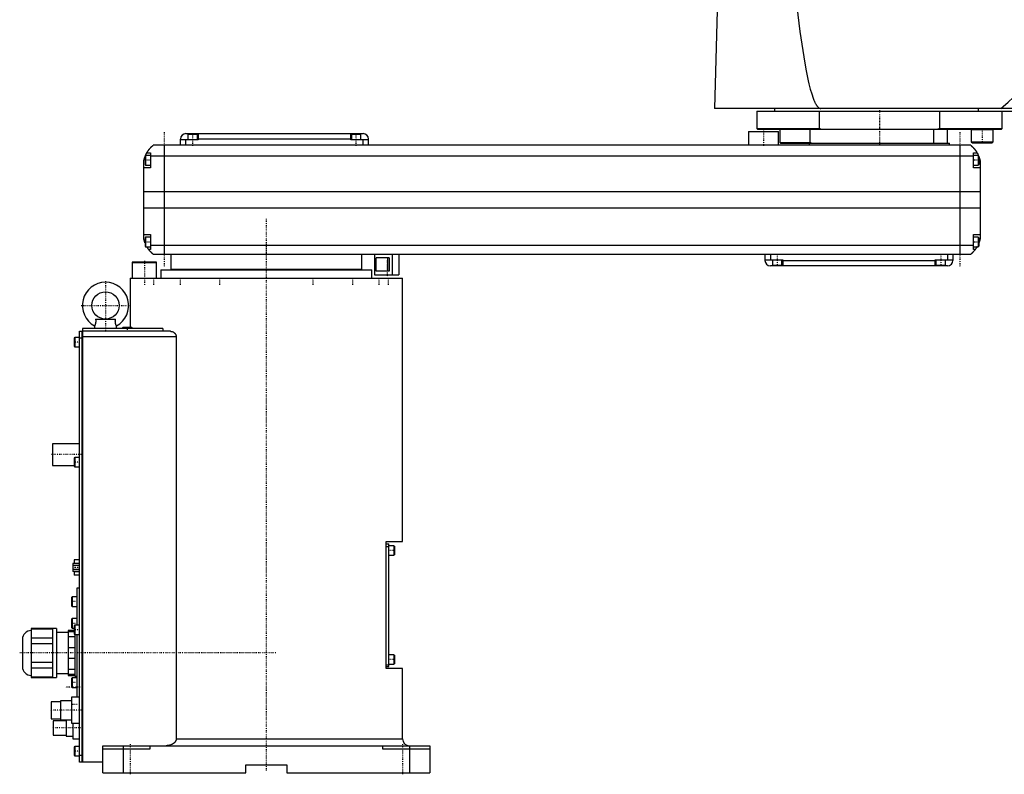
# Model space of a CAD drawing. Extents: x -181 to 906, y -1 to 1168.
# Tile 1 of 3: x -181 to 542, y -1 to 553. Entities that reach past the tile are written whole.
import ezdxf

# ---------------------------------------------------------------- set-up
doc = ezdxf.new("R2010")
doc.units = 0
doc.linetypes.add('CENTER', pattern=[1.5, 0.45, -0.5, 0.05, -0.5])
doc.layers.add('AM_0', color=7, linetype='CONTINUOUS')
doc.layers.add('AM_7', color=7, linetype='CENTER')

msp = doc.modelspace()

# ---------------------------------------------------------------- linework, layer by layer
at = {"layer": 'AM_0', "color": 7, "linetype": 'CONTINUOUS'}
for p, q in [((331.05, 568.63), (328.96, 487.5)), ((905.5, 487.5), (328.96, 487.5)), ((360, 485.5), (360, 472.7)), ((360, 485.5), (900, 485.5)), ((373, 487.5), (373, 485.5)), ((405.98, 472.7), (405.98, 485.5)), ((494.02, 485.5), (494.02, 472.7)), ((522.83, 485.5), (522.83, 487.5)), ((540, 472.7), (540, 485.5)), ((354, 470.5), (354, 460.5)), ((354, 470.5), (376, 470.5)), ((360, 472.7), (360.5, 472.2)), ((360, 472.7), (405.98, 472.7)), ((360.5, 472.2), (539.5, 472.2)), ((376, 460.5), (376, 470.5)), ((377, 472.2), (377, 462.5)), ((399.28, 462.5), (399.28, 472.2)), ((407.01, 472.2), (405.98, 472.7)), ((490, 462), (490, 472.2)), ((494.02, 472.7), (492.99, 472.2)), ((494.02, 472.7), (540, 472.7)), ((500, 462), (500, 472.2)), ((517.55, 472.2), (517.45, 472.1)), ((517.45, 472.1), (517.45, 463)), ((517.45, 472.1), (533.45, 472.1)), ((533.45, 472.1), (533.35, 472.2)), ((533.45, 463), (533.45, 472.1)), ((539.5, 472.2), (540, 472.7)), ((-63, 460.5), (-63, 465)), ((-50, 464.5), (-63, 464.5)), ((-59, 469), (71, 469)), ((-59, 460.5), (-59, 464.5)), ((-57.5, 468.5), (-57.5, 464.5)), ((-50.5, 468.5), (-57.5, 468.5)), ((-54, 469), (-54, 468.5)), ((-50.5, 464.5), (-50.5, 468.5)), ((-50, 469), (-50, 464.5)), ((62, 465), (-50, 465)), ((62, 464.5), (62, 469)), ((75, 464.5), (62, 464.5)), ((62.5, 468.5), (62.5, 464.5)), ((69.5, 468.5), (62.5, 468.5)), ((66, 469), (66, 468.5)), ((69.5, 464.5), (69.5, 468.5)), ((71, 460.5), (71, 464.5)), ((75, 460.5), (75, 465)), ((517.45, 463), (518.25, 462.2)), ((517.45, 463), (533.45, 463)), ((532.65, 462.2), (533.45, 463)), ((517, 460.5), (-83, 460.5)), ((-75, 460.5), (-75, 380.5)), ((377, 462.5), (377.5, 462)), ((377, 462.5), (399.28, 462.5)), ((377.5, 462), (501.5, 462)), ((398.5, 462), (398.5, 460.5)), ((400, 462), (399.28, 462.5)), ((501.5, 460.5), (501.5, 462)), ((509, 460.5), (509, 380.5)), ((518.25, 462.2), (532.65, 462.2)), ((-90, 392.5), (-90, 448.5)), ((-88.6, 453), (-89, 452.6)), ((-89, 452.6), (-89, 446.4)), ((-85, 453), (-88.6, 453)), ((-88.6, 453), (-88.6, 446)), ((-87.65, 455), (-85, 455)), ((-85, 455), (-85, 444)), ((-85, 452.8), (519, 452.8)), ((519, 444), (519, 455)), ((519, 455), (521.65, 455)), ((522.6, 453), (519, 453)), ((523, 452.6), (522.6, 453)), ((522.6, 453), (522.6, 446)), ((523, 452.6), (523, 446.4)), ((524, 448.5), (524, 392.5)), ((-85, 444), (-90, 444)), ((-89, 446.4), (-88.6, 446)), ((-88.6, 446), (-85, 446)), ((519, 446), (522.6, 446)), ((524, 444), (519, 444)), ((522.6, 446), (523, 446.4)), ((-90, 426.46), (524, 426.46)), ((-90, 414.6), (524, 414.6)), ((-90, 395), (-85, 395)), ((-88.6, 393), (-89, 392.6)), ((-89, 392.6), (-89, 386.4)), ((-85, 393), (-88.6, 393)), ((-88.6, 393), (-88.6, 386)), ((-85, 395), (-85, 384)), ((519, 395), (524, 395)), ((519, 384), (519, 395)), ((522.6, 393), (519, 393)), ((523, 392.6), (522.6, 393)), ((522.6, 393), (522.6, 386)), ((523, 392.6), (523, 386.4)), ((-89, 386.4), (-88.6, 386)), ((-88.6, 386), (-85, 386)), ((-85, 384), (-86.34, 384)), ((-85, 387.22), (519, 387.22)), ((519, 386), (522.6, 386)), ((520.34, 384), (519, 384)), ((522.6, 386), (523, 386.4)), ((-83, 380.5), (517, 380.5)), ((-70, 380.5), (-70, 369.5)), ((70, 369.5), (70, 380.5)), ((79.35, 380.5), (79.35, 365.5)), ((90.17, 378), (80.74, 378)), ((80.74, 368), (80.74, 378)), ((89.06, 378), (89.06, 368)), ((90.17, 378), (90.17, 368)), ((92.35, 380.5), (92.35, 365.5)), ((97.35, 380.5), (97.35, 365.5)), ((366, 380.5), (366, 376)), ((366, 376.5), (379, 376.5)), ((370, 380.5), (370, 376.5)), ((371.5, 376.5), (371.5, 372.5)), ((378.5, 372.5), (378.5, 376.5)), ((379, 376.5), (379, 372)), ((379, 376), (491, 376)), ((491, 376.5), (504, 376.5)), ((491, 372), (491, 376.5)), ((491.5, 376.5), (491.5, 372.5)), ((498.5, 372.5), (498.5, 376.5)), ((500, 380.5), (500, 376.5)), ((504, 380.5), (504, 376)), ((-98.1, 375), (-98.5, 374.6)), ((-98.5, 374.6), (-98.5, 363)), ((-98.5, 374.6), (-80.5, 374.6)), ((-98.1, 375), (-80.9, 375)), ((-80.5, 374.6), (-80.9, 375)), ((-80.5, 363), (-80.5, 374.6)), ((-77.5, 369), (-77.5, 363)), ((-77.5, 369), (77.5, 369)), ((-70, 369.5), (70, 369.5)), ((-55, 369.5), (-55, 369)), ((55, 369), (55, 369.5)), ((77.5, 363), (77.5, 369)), ((500, 372), (370, 372)), ((371.5, 372.5), (378.5, 372.5)), ((375, 372), (375, 372.5)), ((491.5, 372.5), (498.5, 372.5)), ((495, 372), (495, 372.5)), ((-100, 363), (-100, 327)), ((-100, 363), (100, 363)), ((79.35, 365.5), (97.35, 365.5)), ((90.17, 368), (80.74, 368)), ((100, 169.7), (100, 363)), ((-125.28, 333), (-110.72, 333)), ((-75.99, 326), (-135, 326)), ((-135, 326), (-135, 8)), ((-126, 328), (-126, 326)), ((-110, 326), (-110, 328)), ((-105.1, 327), (-105.5, 326.6)), ((-105.5, 326.6), (-105.5, 326)), ((-105.5, 326.6), (-98.5, 326.6)), ((-105.1, 327), (-98.9, 327)), ((-98.5, 326.6), (-98.9, 327)), ((-98.5, 326), (-98.5, 326.6)), ((-75.99, 326), (-75.99, 324)), ((-140.6, 319.5), (-141, 319.1)), ((-141, 319.1), (-141, 312.9)), ((-137, 319.5), (-140.6, 319.5)), ((-140.6, 319.5), (-140.6, 312.5)), ((-137, 8), (-137, 324)), ((-137, 324), (-135.05, 324)), ((-135.05, 319), (-137, 319)), ((-135.05, 8), (-135.05, 324)), ((-135, 323.95), (-135.05, 323.95)), ((-135, 318.95), (-135.05, 318.95)), ((-70.42, 324), (-135, 324)), ((-66.14, 320), (-135, 320)), ((-66.14, 320), (-66.14, 25)), ((-141, 312.9), (-140.6, 312.5)), ((-140.6, 312.5), (-137, 312.5)), ((-137, 241.5), (-157, 241.5)), ((-157, 241.5), (-157, 225.5)), ((-140.6, 231.5), (-141, 231.1)), ((-137, 231.5), (-140.6, 231.5)), ((-140.6, 231.5), (-140.6, 224.5)), ((-157, 225.5), (-141, 225.5)), ((-141, 231.1), (-141, 224.9)), ((-141, 224.9), (-140.6, 224.5)), ((-140.6, 224.5), (-137, 224.5)), ((88, 169.7), (100, 169.7)), ((88, 76.7), (88, 169.7)), ((88, 168.2), (90, 168.2)), ((90, 78.2), (90, 168.2)), ((93.6, 166.7), (90, 166.7)), ((94, 166.3), (93.6, 166.7)), ((93.6, 166.7), (93.6, 159.7)), ((94, 166.3), (94, 160.1)), ((88, 166.2), (90, 166.2)), ((90, 159.7), (93.6, 159.7)), ((93.6, 159.7), (94, 160.1)), ((-137, 153.59), (-142, 153.59)), ((-142, 153.59), (-142, 147.81)), ((-137, 152.14), (-142, 152.14)), ((-137, 156.4), (-141.1, 156.4)), ((-141.1, 156.4), (-141.1, 153.59)), ((-137, 149.26), (-142, 149.26)), ((-137, 147.81), (-142, 147.81)), ((-141.1, 147.81), (-141.1, 145)), ((-137, 147.53), (-141.1, 147.53)), ((-137, 145), (-141.1, 145)), ((-137, 135.5), (-139, 135.5)), ((-139, 135.5), (-139, 108.5)), ((-142.6, 129.17), (-143, 128.77)), ((-143, 128.77), (-143, 122.57)), ((-139, 129.17), (-142.6, 129.17)), ((-142.6, 129.17), (-142.6, 122.17)), ((-143, 122.57), (-142.6, 122.17)), ((-142.6, 122.17), (-139, 122.17)), ((-142.6, 113.25), (-143, 112.85)), ((-143, 112.85), (-143, 106.65)), ((-139, 113.25), (-142.6, 113.25)), ((-142.6, 113.25), (-142.6, 106.25)), ((-140.6, 108.5), (-141, 108.1)), ((-137, 108.5), (-140.6, 108.5)), ((-140.6, 108.5), (-140.6, 101.5)), ((-157, 105.88), (-172.5, 105.88)), ((-172.5, 105.88), (-172.5, 70.12)), ((-172.5, 105.73), (-157, 105.73)), ((-154, 106), (-157, 106)), ((-157, 106), (-157, 70)), ((-154, 106), (-154, 70)), ((-145.5, 103), (-154, 103)), ((-141, 104.5), (-145.5, 104.5)), ((-145.5, 104.5), (-145.5, 71.5)), ((-145.5, 103.87), (-141, 103.87)), ((-143, 106.65), (-142.6, 106.25)), ((-142.6, 106.25), (-141, 106.25)), ((-141, 108.1), (-141, 101.9)), ((-141, 101.9), (-140.6, 101.5)), ((-140.6, 101.5), (-137, 101.5)), ((-140.5, 101.51), (-140.5, 71)), ((-139, 101.5), (-139, 55.5)), ((-179, 98), (-179, 78)), ((-157, 98.85), (-172.5, 98.85)), ((-172.5, 94.88), (-157, 94.88)), ((-140.5, 99.84), (-145.5, 99.84)), ((-145.5, 92.03), (-140.5, 92.03)), ((-157, 81.12), (-172.5, 81.12)), ((-140.5, 83.97), (-145.5, 83.97)), ((93.6, 86.7), (90, 86.7)), ((90, 79.7), (93.6, 79.7)), ((94, 86.3), (93.6, 86.7)), ((93.6, 86.7), (93.6, 79.7)), ((93.6, 79.7), (94, 80.1)), ((94, 86.3), (94, 80.1)), ((-172.5, 77.15), (-157, 77.15)), ((-154, 73), (-145.5, 73)), ((-145.5, 76.16), (-140.5, 76.16)), ((88, 79.2), (90, 79.2)), ((88, 78.2), (90, 78.2)), ((100, 76.7), (88, 76.7)), ((100, 25), (100, 76.7)), ((-157, 70.27), (-172.5, 70.27)), ((-172.5, 70.12), (-157, 70.12)), ((-157, 70), (-154, 70)), ((-140.5, 72.13), (-145.5, 72.13)), ((-145.5, 71.5), (-140.5, 71.5)), ((-142.6, 69.75), (-143, 69.35)), ((-143, 69.35), (-143, 63.15)), ((-139, 69.75), (-142.6, 69.75)), ((-142.6, 69.75), (-142.6, 62.75)), ((-140.5, 71), (-139, 71)), ((-143, 63.15), (-142.6, 62.75)), ((-142.6, 62.75), (-139, 62.75)), ((-151, 52.25), (-158, 52.25)), ((-158, 52.25), (-158, 39.75)), ((-143, 53), (-151, 53)), ((-151, 53), (-151, 39)), ((-137, 55.5), (-143, 55.5)), ((-143, 55.5), (-143, 36.5)), ((-158, 39.75), (-151, 39.75)), ((-147, 38.25), (-156.5, 38.25)), ((-156.5, 38.25), (-156.5, 27.75)), ((-151, 39), (-143, 39)), ((-147, 39), (-147, 27)), ((-143, 36.5), (-137, 36.5)), ((-142, 36.5), (-142, 25)), ((-156.5, 27.75), (-147, 27.75)), ((-147, 27), (-142, 27)), ((-142, 25), (-137, 25)), ((-66.14, 25), (100, 25)), ((-140.6, 19.5), (-141, 19.1)), ((-141, 19.1), (-141, 12.9)), ((-137, 19.5), (-140.6, 19.5)), ((-140.6, 19.5), (-140.6, 12.5)), ((-120, 20), (120, 20)), ((-120, 0), (-120, 20)), ((-85.5, 17.5), (-120, 17.5)), ((-105, 20), (-105, 0)), ((-85.5, 20), (-85.5, 17.5)), ((85.5, 17.5), (85.5, 20)), ((120, 17.5), (85.5, 17.5)), ((105, 20), (105, 0)), ((120, 20), (120, 0)), ((-141, 12.9), (-140.6, 12.5)), ((-140.6, 12.5), (-137, 12.5)), ((-137, 13), (-135.05, 13)), ((-135.05, 8), (-137, 8)), ((-135, 13.05), (-135.05, 13.05)), ((-135, 8.05), (-135.05, 8.05)), ((-120, 8), (-135, 8)), ((-120, 0), (-15, 0)), ((-15, 6), (15, 6)), ((-15, 0), (-15, 6)), ((15, 6), (15, 0)), ((15, 0), (120, 0))]:
    msp.add_line(p, q, dxfattribs=at)
for points in [[(388.61, 568.63, 0), (391.63, 543.92, 0), (395.19, 520.7, 0), (396.21, 515.19, 0), (397.23, 510.17, 0), (397.74, 507.85, 0), (398.25, 505.66, 0), (399.28, 501.64, 0), (400.31, 498.12, 0), (401.33, 495.11, 0), (401.93, 493.58, 0), (402.11, 493.17, 0), (402.28, 492.78, 0), (402.36, 492.59, 0), (402.45, 492.41, 0), (402.62, 492.04, 0), (402.79, 491.69, 0), (402.96, 491.36, 0), (403.13, 491.04, 0), (403.31, 490.73, 0), (403.39, 490.58, 0), (403.48, 490.44, 0), (403.65, 490.16, 0), (403.82, 489.89, 0), (403.91, 489.76, 0), (403.99, 489.64, 0), (404.16, 489.4, 0), (404.34, 489.18, 0), (404.42, 489.07, 0), (404.51, 488.97, 0), (404.68, 488.77, 0), (404.85, 488.59, 0), (405.02, 488.42, 0), (405.2, 488.27, 0), (405.37, 488.13, 0), (405.45, 488.07, 0), (405.54, 488, 0), (405.71, 487.89, 0), (405.88, 487.8, 0), (406.05, 487.71, 0), (406.16, 487.67, 0), (406.18, 487.66, 0), (406.21, 487.65, 0), (406.23, 487.64, 0), (406.24, 487.64, 0), (406.27, 487.63, 0), (406.3, 487.62, 0), (406.33, 487.61, 0), (406.36, 487.6, 0), (406.38, 487.59, 0), (406.4, 487.59, 0), (406.41, 487.58, 0), (406.44, 487.57, 0), (406.47, 487.57, 0), (406.48, 487.56, 0), (406.5, 487.56, 0), (406.53, 487.55, 0), (406.56, 487.55, 0), (406.57, 487.54, 0), (406.58, 487.54, 0), (406.61, 487.54, 0), (406.64, 487.53, 0), (406.67, 487.53, 0), (406.7, 487.52, 0), (406.73, 487.52, 0), (406.74, 487.52, 0), (406.76, 487.51, 0), (406.79, 487.51, 0), (406.81, 487.51, 0), (406.84, 487.51, 0), (406.87, 487.5, 0), (406.9, 487.5, 0), (406.91, 487.5, 0), (406.93, 487.5, 0), (406.96, 487.5, 0), (406.99, 487.5, 0), (407, 487.5, 0)], [(539.11, 487.5, 0), (540.94, 489.03, 0), (544.59, 492.2, 0), (548.25, 495.54, 0), (550.07, 497.28, 0), (551.9, 499.05, 0), (555.56, 502.73, 0), (559.21, 506.57, 0), (562.86, 510.57, 0), (566.52, 514.75, 0), (570.17, 519.09, 0), (572, 521.32, 0), (573.83, 523.6, 0), (577.48, 528.27, 0), (581.13, 533.11, 0), (584.79, 538.12, 0), (588.44, 543.29, 0), (592.09, 548.63, 0), (593.92, 551.36, 0), (595.75, 554.13, 0), (599.4, 559.81, 0), (603.05, 565.65, 0), (604.88, 568.63, 0)], [(-87.65, 455, 0), (-87.62, 455.05, 0), (-87.57, 455.14, 0), (-87.52, 455.23, 0), (-87.49, 455.27, 0), (-87.46, 455.32, 0), (-87.41, 455.41, 0), (-87.35, 455.5, 0), (-87.3, 455.59, 0), (-87.24, 455.68, 0), (-87.19, 455.76, 0), (-87.16, 455.81, 0), (-87.13, 455.85, 0), (-87.07, 455.94, 0), (-87.02, 456.03, 0), (-86.96, 456.11, 0), (-86.9, 456.2, 0), (-86.85, 456.28, 0), (-86.82, 456.33, 0), (-86.79, 456.37, 0), (-86.73, 456.45, 0), (-86.67, 456.53, 0), (-86.64, 456.58, 0), (-86.62, 456.62, 0), (-86.56, 456.7, 0), (-86.5, 456.78, 0), (-86.47, 456.82, 0), (-86.44, 456.86, 0), (-86.38, 456.94, 0), (-86.33, 457.01, 0), (-86.27, 457.09, 0), (-86.21, 457.17, 0), (-86.15, 457.24, 0), (-86.12, 457.28, 0), (-86.1, 457.32, 0), (-86.04, 457.39, 0), (-85.98, 457.46, 0), (-85.92, 457.54, 0), (-85.87, 457.61, 0), (-85.81, 457.68, 0), (-85.78, 457.71, 0), (-85.75, 457.75, 0), (-85.69, 457.82, 0), (-85.64, 457.89, 0), (-85.58, 457.95, 0), (-85.52, 458.02, 0), (-85.47, 458.08, 0), (-85.44, 458.12, 0), (-85.41, 458.15, 0), (-85.36, 458.21, 0), (-85.3, 458.28, 0), (-85.25, 458.34, 0), (-85.19, 458.4, 0), (-85.14, 458.46, 0), (-85.11, 458.49, 0), (-85.08, 458.52, 0), (-85.03, 458.58, 0), (-84.97, 458.64, 0), (-84.92, 458.7, 0), (-84.87, 458.75, 0), (-84.81, 458.81, 0), (-84.79, 458.84, 0), (-84.76, 458.87, 0), (-84.71, 458.92, 0), (-84.66, 458.98, 0), (-84.63, 459, 0), (-84.6, 459.03, 0), (-84.55, 459.08, 0), (-84.5, 459.13, 0), (-84.48, 459.16, 0), (-84.45, 459.18, 0), (-84.4, 459.23, 0), (-84.35, 459.28, 0), (-84.3, 459.33, 0), (-84.25, 459.38, 0), (-84.2, 459.43, 0), (-84.18, 459.45, 0), (-84.16, 459.47, 0), (-84.11, 459.52, 0), (-84.06, 459.56, 0), (-84.02, 459.61, 0), (-83.97, 459.65, 0), (-83.93, 459.69, 0), (-83.9, 459.71, 0), (-83.88, 459.73, 0), (-83.84, 459.77, 0), (-83.8, 459.81, 0), (-83.75, 459.85, 0), (-83.71, 459.88, 0), (-83.67, 459.92, 0), (-83.66, 459.94, 0), (-83.64, 459.95, 0), (-83.6, 459.99, 0), (-83.56, 460.02, 0), (-83.53, 460.05, 0), (-83.49, 460.08, 0), (-83.46, 460.11, 0), (-83.44, 460.13, 0), (-83.43, 460.14, 0), (-83.39, 460.17, 0), (-83.36, 460.19, 0), (-83.34, 460.22, 0), (-83.31, 460.24, 0), (-83.28, 460.27, 0), (-83.27, 460.28, 0), (-83.25, 460.29, 0), (-83.23, 460.31, 0), (-83.21, 460.33, 0), (-83.2, 460.34, 0), (-83.18, 460.35, 0), (-83.16, 460.36, 0), (-83.14, 460.38, 0), (-83.13, 460.39, 0), (-83.13, 460.4, 0), (-83.11, 460.41, 0), (-83.09, 460.42, 0), (-83.08, 460.44, 0), (-83.06, 460.45, 0), (-83.05, 460.46, 0), (-83.05, 460.46, 0), (-83.04, 460.47, 0), (-83.03, 460.47, 0), (-83.02, 460.48, 0), (-83.02, 460.49, 0), (-83.01, 460.49, 0), (-83.01, 460.49, 0), (-83.01, 460.5, 0), (-83, 460.5, 0), (-83, 460.5, 0), (-83, 460.5, 0), (-83, 460.5, 0)], [(517, 460.5, 0), (517, 460.5, 0), (517, 460.5, 0), (517, 460.5, 0), (517.01, 460.5, 0), (517.01, 460.49, 0), (517.01, 460.49, 0), (517.02, 460.49, 0), (517.02, 460.48, 0), (517.03, 460.47, 0), (517.04, 460.47, 0), (517.05, 460.46, 0), (517.05, 460.46, 0), (517.06, 460.45, 0), (517.08, 460.44, 0), (517.09, 460.42, 0), (517.11, 460.41, 0), (517.12, 460.4, 0), (517.13, 460.39, 0), (517.14, 460.38, 0), (517.16, 460.37, 0), (517.18, 460.35, 0), (517.19, 460.34, 0), (517.2, 460.33, 0), (517.23, 460.31, 0), (517.25, 460.29, 0), (517.27, 460.28, 0), (517.28, 460.27, 0), (517.3, 460.24, 0), (517.33, 460.22, 0), (517.36, 460.2, 0), (517.39, 460.17, 0), (517.42, 460.14, 0), (517.44, 460.13, 0), (517.46, 460.11, 0), (517.49, 460.08, 0), (517.52, 460.05, 0), (517.56, 460.02, 0), (517.6, 459.99, 0), (517.63, 459.96, 0), (517.65, 459.94, 0), (517.67, 459.92, 0), (517.71, 459.89, 0), (517.75, 459.85, 0), (517.79, 459.81, 0), (517.83, 459.77, 0), (517.88, 459.74, 0), (517.9, 459.72, 0), (517.92, 459.69, 0), (517.96, 459.65, 0), (518.01, 459.61, 0), (518.06, 459.57, 0), (518.1, 459.52, 0), (518.15, 459.48, 0), (518.17, 459.46, 0), (518.2, 459.43, 0), (518.25, 459.39, 0), (518.29, 459.34, 0), (518.34, 459.29, 0), (518.39, 459.24, 0), (518.44, 459.19, 0), (518.47, 459.17, 0), (518.49, 459.14, 0), (518.54, 459.09, 0), (518.6, 459.04, 0), (518.62, 459.01, 0), (518.65, 458.98, 0), (518.7, 458.93, 0), (518.75, 458.87, 0), (518.78, 458.85, 0), (518.81, 458.82, 0), (518.86, 458.76, 0), (518.91, 458.71, 0), (518.97, 458.65, 0), (519.02, 458.59, 0), (519.07, 458.53, 0), (519.1, 458.5, 0), (519.13, 458.47, 0), (519.18, 458.41, 0), (519.24, 458.35, 0), (519.29, 458.28, 0), (519.35, 458.22, 0), (519.41, 458.16, 0), (519.43, 458.12, 0), (519.46, 458.09, 0), (519.52, 458.02, 0), (519.58, 457.96, 0), (519.63, 457.89, 0), (519.69, 457.82, 0), (519.75, 457.75, 0), (519.78, 457.72, 0), (519.81, 457.68, 0), (519.86, 457.61, 0), (519.92, 457.54, 0), (519.98, 457.46, 0), (520.04, 457.39, 0), (520.1, 457.32, 0), (520.13, 457.28, 0), (520.15, 457.24, 0), (520.21, 457.16, 0), (520.27, 457.09, 0), (520.33, 457.01, 0), (520.39, 456.93, 0), (520.45, 456.85, 0), (520.48, 456.81, 0), (520.51, 456.77, 0), (520.56, 456.69, 0), (520.62, 456.61, 0), (520.65, 456.57, 0), (520.68, 456.52, 0), (520.74, 456.44, 0), (520.8, 456.36, 0), (520.83, 456.32, 0), (520.85, 456.27, 0), (520.91, 456.19, 0), (520.97, 456.1, 0), (521.02, 456.02, 0), (521.08, 455.93, 0), (521.14, 455.84, 0), (521.16, 455.8, 0), (521.19, 455.76, 0), (521.25, 455.67, 0), (521.3, 455.58, 0), (521.49, 455.27, 0), (521.65, 455, 0)], [(-90, 448.5, 0), (-89.98, 448.61, 0), (-89.94, 448.82, 0), (-89.9, 449.03, 0), (-89.88, 449.13, 0), (-89.86, 449.23, 0), (-89.81, 449.44, 0), (-89.77, 449.64, 0), (-89.72, 449.85, 0), (-89.66, 450.05, 0), (-89.61, 450.26, 0), (-89.58, 450.36, 0), (-89.55, 450.46, 0), (-89.49, 450.67, 0), (-89.43, 450.87, 0), (-89.37, 451.08, 0), (-89.31, 451.28, 0), (-89.24, 451.48, 0), (-89.21, 451.57, 0), (-89.17, 451.67, 0), (-89.1, 451.86, 0), (-89.03, 452.05, 0), (-89, 452.14, 0)], [(-88.69, 452.91, 0), (-88.65, 453.01, 0), (-88.56, 453.21, 0), (-88.47, 453.4, 0), (-88.43, 453.49, 0), (-88.39, 453.58, 0), (-88.31, 453.76, 0), (-88.22, 453.92, 0), (-88.14, 454.08, 0), (-88.07, 454.23, 0), (-88, 454.36, 0), (-87.96, 454.43, 0), (-87.93, 454.49, 0), (-87.87, 454.6, 0), (-87.82, 454.7, 0), (-87.77, 454.79, 0), (-87.73, 454.86, 0), (-87.7, 454.91, 0), (-87.68, 454.94, 0), (-87.67, 454.96, 0), (-87.66, 454.98, 0), (-87.65, 455, 0), (-87.65, 455, 0)], [(521.65, 455, 0), (521.65, 455, 0), (521.66, 454.98, 0), (521.67, 454.96, 0), (521.68, 454.94, 0), (521.7, 454.91, 0), (521.73, 454.86, 0), (521.77, 454.79, 0), (521.82, 454.7, 0), (521.87, 454.6, 0), (521.93, 454.49, 0), (521.96, 454.43, 0), (522, 454.36, 0), (522.07, 454.23, 0), (522.14, 454.08, 0), (522.22, 453.92, 0), (522.31, 453.76, 0), (522.39, 453.58, 0), (522.43, 453.49, 0), (522.47, 453.4, 0), (522.56, 453.21, 0), (522.65, 453.01, 0), (522.69, 452.91, 0)], [(523, 452.14, 0), (523.03, 452.05, 0), (523.1, 451.86, 0), (523.17, 451.67, 0), (523.21, 451.57, 0), (523.24, 451.48, 0), (523.31, 451.28, 0), (523.37, 451.08, 0), (523.43, 450.87, 0), (523.49, 450.67, 0), (523.55, 450.46, 0), (523.58, 450.36, 0), (523.61, 450.26, 0), (523.66, 450.05, 0), (523.72, 449.85, 0), (523.77, 449.64, 0), (523.81, 449.44, 0), (523.86, 449.23, 0), (523.88, 449.13, 0), (523.9, 449.03, 0), (523.94, 448.82, 0), (523.98, 448.61, 0), (524, 448.5, 0)], [(-89, 388.86, 0), (-89.04, 388.96, 0), (-89.11, 389.16, 0), (-89.18, 389.36, 0), (-89.22, 389.46, 0), (-89.25, 389.56, 0), (-89.32, 389.76, 0), (-89.38, 389.97, 0), (-89.45, 390.18, 0), (-89.51, 390.39, 0), (-89.57, 390.59, 0), (-89.6, 390.7, 0), (-89.63, 390.8, 0), (-89.68, 391.01, 0), (-89.73, 391.22, 0), (-89.78, 391.43, 0), (-89.83, 391.63, 0), (-89.87, 391.83, 0), (-89.89, 391.93, 0), (-89.91, 392.03, 0), (-89.95, 392.22, 0), (-89.98, 392.41, 0), (-90, 392.5, 0)], [(524, 392.5, 0), (523.98, 392.41, 0), (523.95, 392.22, 0), (523.91, 392.03, 0), (523.89, 391.93, 0), (523.87, 391.83, 0), (523.83, 391.63, 0), (523.78, 391.43, 0), (523.73, 391.22, 0), (523.68, 391.01, 0), (523.63, 390.8, 0), (523.6, 390.7, 0), (523.57, 390.59, 0), (523.51, 390.39, 0), (523.45, 390.18, 0), (523.38, 389.97, 0), (523.32, 389.76, 0), (523.25, 389.56, 0), (523.22, 389.46, 0), (523.18, 389.36, 0), (523.11, 389.16, 0), (523.04, 388.96, 0), (523, 388.86, 0)], [(-86.34, 384, 0), (-86.34, 384, 0), (-86.35, 384.02, 0), (-86.37, 384.04, 0), (-86.38, 384.06, 0), (-86.4, 384.08, 0), (-86.44, 384.14, 0), (-86.49, 384.21, 0), (-86.55, 384.29, 0), (-86.62, 384.39, 0), (-86.7, 384.5, 0), (-86.74, 384.56, 0), (-86.78, 384.62, 0), (-86.87, 384.75, 0), (-86.96, 384.89, 0), (-87.06, 385.04, 0), (-87.16, 385.2, 0), (-87.27, 385.36, 0), (-87.32, 385.45, 0), (-87.37, 385.53, 0), (-87.48, 385.71, 0), (-87.59, 385.9, 0), (-87.65, 386, 0)], [(-83, 380.5, 0), (-83, 380.5, 0), (-83.01, 380.51, 0), (-83.02, 380.51, 0), (-83.02, 380.52, 0), (-83.03, 380.52, 0), (-83.03, 380.52, 0), (-83.04, 380.53, 0), (-83.04, 380.54, 0), (-83.05, 380.54, 0), (-83.06, 380.55, 0), (-83.07, 380.56, 0), (-83.07, 380.56, 0), (-83.08, 380.57, 0), (-83.09, 380.57, 0), (-83.1, 380.58, 0), (-83.11, 380.59, 0), (-83.11, 380.59, 0), (-83.13, 380.61, 0), (-83.14, 380.62, 0), (-83.15, 380.62, 0), (-83.16, 380.63, 0), (-83.17, 380.64, 0), (-83.19, 380.66, 0), (-83.21, 380.67, 0), (-83.22, 380.69, 0), (-83.24, 380.7, 0), (-83.25, 380.71, 0), (-83.26, 380.72, 0), (-83.28, 380.74, 0), (-83.3, 380.75, 0), (-83.32, 380.77, 0), (-83.35, 380.79, 0), (-83.37, 380.81, 0), (-83.38, 380.82, 0), (-83.39, 380.83, 0), (-83.42, 380.85, 0), (-83.44, 380.87, 0), (-83.47, 380.9, 0), (-83.49, 380.92, 0), (-83.52, 380.94, 0), (-83.54, 380.96, 0), (-83.55, 380.97, 0), (-83.58, 380.99, 0), (-83.61, 381.02, 0), (-83.64, 381.05, 0), (-83.67, 381.07, 0), (-83.7, 381.1, 0), (-83.71, 381.11, 0), (-83.73, 381.13, 0), (-83.76, 381.16, 0), (-83.79, 381.19, 0), (-83.83, 381.22, 0), (-83.86, 381.25, 0), (-83.89, 381.28, 0), (-83.91, 381.3, 0), (-83.93, 381.31, 0), (-83.96, 381.35, 0), (-84, 381.38, 0), (-84.02, 381.4, 0), (-84.04, 381.41, 0), (-84.07, 381.45, 0), (-84.11, 381.48, 0), (-84.13, 381.5, 0), (-84.15, 381.52, 0), (-84.19, 381.56, 0), (-84.22, 381.59, 0), (-84.26, 381.63, 0), (-84.3, 381.67, 0), (-84.34, 381.71, 0), (-84.36, 381.73, 0), (-84.38, 381.75, 0), (-84.42, 381.79, 0), (-84.46, 381.83, 0), (-84.6, 381.97, 0), (-84.86, 382.23, 0), (-85.11, 382.51, 0), (-85.38, 382.81, 0), (-85.51, 382.97, 0), (-85.65, 383.13, 0), (-85.92, 383.46, 0), (-86.2, 383.82, 0), (-86.34, 384, 0)], [(520.34, 384, 0), (520.2, 383.81, 0), (519.92, 383.45, 0), (519.64, 383.11, 0), (519.5, 382.95, 0), (519.36, 382.79, 0), (519.1, 382.49, 0), (518.84, 382.22, 0), (518.59, 381.96, 0), (518.45, 381.81, 0), (518.41, 381.77, 0), (518.37, 381.73, 0), (518.35, 381.71, 0), (518.33, 381.69, 0), (518.29, 381.66, 0), (518.25, 381.62, 0), (518.21, 381.58, 0), (518.17, 381.55, 0), (518.14, 381.51, 0), (518.12, 381.49, 0), (518.1, 381.47, 0), (518.06, 381.44, 0), (518.03, 381.4, 0), (518.01, 381.39, 0), (517.99, 381.37, 0), (517.96, 381.34, 0), (517.92, 381.31, 0), (517.9, 381.29, 0), (517.89, 381.27, 0), (517.85, 381.24, 0), (517.82, 381.21, 0), (517.79, 381.18, 0), (517.75, 381.15, 0), (517.72, 381.12, 0), (517.71, 381.11, 0), (517.69, 381.09, 0), (517.66, 381.07, 0), (517.63, 381.04, 0), (517.6, 381.01, 0), (517.57, 380.99, 0), (517.54, 380.96, 0), (517.53, 380.95, 0), (517.52, 380.94, 0), (517.49, 380.91, 0), (517.46, 380.89, 0), (517.44, 380.87, 0), (517.41, 380.85, 0), (517.39, 380.83, 0), (517.38, 380.82, 0), (517.37, 380.81, 0), (517.34, 380.79, 0), (517.32, 380.77, 0), (517.3, 380.75, 0), (517.28, 380.73, 0), (517.26, 380.72, 0), (517.25, 380.71, 0), (517.24, 380.7, 0), (517.22, 380.69, 0), (517.2, 380.67, 0), (517.19, 380.66, 0), (517.17, 380.64, 0), (517.16, 380.63, 0), (517.15, 380.62, 0), (517.14, 380.62, 0), (517.13, 380.61, 0), (517.11, 380.59, 0), (517.11, 380.59, 0), (517.1, 380.58, 0), (517.09, 380.57, 0), (517.08, 380.57, 0), (517.07, 380.56, 0), (517.07, 380.56, 0), (517.06, 380.55, 0), (517.05, 380.54, 0), (517.04, 380.54, 0), (517.04, 380.53, 0), (517.03, 380.52, 0), (517.03, 380.52, 0), (517.02, 380.52, 0), (517.02, 380.51, 0), (517.01, 380.51, 0), (517, 380.5, 0), (517, 380.5, 0)], [(521.65, 386, 0), (521.59, 385.9, 0), (521.48, 385.71, 0), (521.37, 385.53, 0), (521.32, 385.45, 0), (521.27, 385.36, 0), (521.16, 385.2, 0), (521.06, 385.04, 0), (520.96, 384.89, 0), (520.87, 384.75, 0), (520.78, 384.62, 0), (520.74, 384.56, 0), (520.7, 384.5, 0), (520.62, 384.39, 0), (520.55, 384.29, 0), (520.49, 384.21, 0), (520.44, 384.14, 0), (520.4, 384.08, 0), (520.38, 384.06, 0), (520.37, 384.04, 0), (520.35, 384.02, 0), (520.34, 384, 0), (520.34, 384, 0)], [(-125.28, 333, 0), (-125.26, 332.81, 0), (-125.24, 332.58, 0), (-125.23, 332.51, 0), (-125.23, 332.45, 0), (-125.23, 332.42, 0), (-125.22, 332.38, 0), (-125.22, 332.32, 0), (-125.22, 332.25, 0), (-125.21, 332.18, 0), (-125.21, 332.12, 0), (-125.2, 332.05, 0), (-125.2, 332.02, 0), (-125.2, 331.99, 0), (-125.2, 331.92, 0), (-125.2, 331.85, 0), (-125.2, 331.82, 0), (-125.2, 331.79, 0), (-125.19, 331.72, 0), (-125.19, 331.65, 0), (-125.19, 331.62, 0), (-125.19, 331.59, 0), (-125.19, 331.52, 0), (-125.19, 331.45, 0), (-125.2, 331.39, 0), (-125.2, 331.32, 0), (-125.2, 331.26, 0), (-125.2, 331.22, 0), (-125.2, 331.19, 0), (-125.2, 331.12, 0), (-125.21, 331.06, 0), (-125.21, 330.99, 0), (-125.22, 330.93, 0), (-125.22, 330.86, 0), (-125.22, 330.83, 0), (-125.23, 330.8, 0), (-125.23, 330.73, 0), (-125.24, 330.67, 0), (-125.24, 330.61, 0), (-125.25, 330.54, 0), (-125.26, 330.48, 0), (-125.26, 330.45, 0), (-125.27, 330.42, 0), (-125.28, 330.35, 0), (-125.28, 330.29, 0), (-125.29, 330.23, 0), (-125.3, 330.17, 0), (-125.31, 330.11, 0), (-125.32, 330.08, 0), (-125.32, 330.05, 0), (-125.34, 329.99, 0), (-125.35, 329.93, 0), (-125.36, 329.87, 0), (-125.37, 329.81, 0), (-125.38, 329.76, 0), (-125.39, 329.73, 0), (-125.4, 329.7, 0), (-125.41, 329.64, 0), (-125.42, 329.59, 0), (-125.43, 329.56, 0), (-125.44, 329.53, 0), (-125.45, 329.48, 0), (-125.46, 329.43, 0), (-125.47, 329.4, 0), (-125.48, 329.37, 0), (-125.49, 329.32, 0), (-125.51, 329.27, 0), (-125.52, 329.22, 0), (-125.54, 329.17, 0), (-125.55, 329.12, 0), (-125.56, 329.1, 0), (-125.57, 329.08, 0), (-125.58, 329.03, 0), (-125.6, 328.99, 0), (-125.61, 328.94, 0), (-125.63, 328.9, 0), (-125.64, 328.85, 0), (-125.65, 328.83, 0), (-125.66, 328.81, 0), (-125.67, 328.77, 0), (-125.69, 328.73, 0), (-125.7, 328.69, 0), (-125.72, 328.66, 0), (-125.73, 328.62, 0), (-125.74, 328.6, 0), (-125.74, 328.58, 0), (-125.76, 328.55, 0), (-125.77, 328.51, 0), (-125.78, 328.48, 0), (-125.8, 328.45, 0), (-125.81, 328.42, 0), (-125.82, 328.4, 0), (-125.82, 328.39, 0), (-125.83, 328.36, 0), (-125.85, 328.33, 0), (-125.86, 328.31, 0), (-125.87, 328.28, 0), (-125.88, 328.26, 0), (-125.89, 328.25, 0), (-125.89, 328.23, 0), (-125.9, 328.21, 0), (-125.91, 328.19, 0), (-125.91, 328.18, 0), (-125.92, 328.17, 0), (-125.93, 328.15, 0), (-125.94, 328.13, 0), (-125.94, 328.13, 0), (-125.94, 328.12, 0), (-125.95, 328.1, 0), (-125.96, 328.09, 0), (-125.96, 328.07, 0), (-125.97, 328.06, 0), (-125.98, 328.05, 0), (-125.98, 328.05, 0), (-125.98, 328.04, 0), (-125.98, 328.03, 0), (-125.99, 328.02, 0), (-125.99, 328.02, 0), (-125.99, 328.01, 0), (-126, 328.01, 0), (-126, 328.01, 0), (-126, 328, 0), (-126, 328, 0), (-126, 328, 0), (-126, 328, 0)], [(-110, 328, 0), (-110, 328, 0), (-110, 328, 0), (-110, 328, 0), (-110, 328.01, 0), (-110, 328.01, 0), (-110.01, 328.01, 0), (-110.01, 328.02, 0), (-110.01, 328.02, 0), (-110.02, 328.03, 0), (-110.02, 328.04, 0), (-110.02, 328.05, 0), (-110.02, 328.05, 0), (-110.03, 328.06, 0), (-110.04, 328.07, 0), (-110.04, 328.09, 0), (-110.05, 328.1, 0), (-110.06, 328.12, 0), (-110.06, 328.13, 0), (-110.06, 328.13, 0), (-110.07, 328.15, 0), (-110.08, 328.17, 0), (-110.09, 328.18, 0), (-110.09, 328.19, 0), (-110.1, 328.21, 0), (-110.11, 328.23, 0), (-110.11, 328.25, 0), (-110.12, 328.26, 0), (-110.13, 328.28, 0), (-110.14, 328.31, 0), (-110.15, 328.33, 0), (-110.17, 328.36, 0), (-110.18, 328.39, 0), (-110.18, 328.4, 0), (-110.19, 328.42, 0), (-110.2, 328.45, 0), (-110.22, 328.48, 0), (-110.23, 328.51, 0), (-110.24, 328.55, 0), (-110.26, 328.58, 0), (-110.26, 328.6, 0), (-110.27, 328.62, 0), (-110.28, 328.66, 0), (-110.3, 328.69, 0), (-110.31, 328.73, 0), (-110.33, 328.77, 0), (-110.34, 328.81, 0), (-110.35, 328.83, 0), (-110.36, 328.85, 0), (-110.37, 328.9, 0), (-110.39, 328.94, 0), (-110.4, 328.99, 0), (-110.42, 329.03, 0), (-110.43, 329.08, 0), (-110.44, 329.1, 0), (-110.45, 329.12, 0), (-110.46, 329.17, 0), (-110.48, 329.22, 0), (-110.49, 329.27, 0), (-110.51, 329.32, 0), (-110.52, 329.37, 0), (-110.53, 329.4, 0), (-110.54, 329.43, 0), (-110.55, 329.48, 0), (-110.56, 329.53, 0), (-110.57, 329.56, 0), (-110.58, 329.59, 0), (-110.59, 329.64, 0), (-110.6, 329.7, 0), (-110.61, 329.73, 0), (-110.62, 329.75, 0), (-110.63, 329.81, 0), (-110.64, 329.87, 0), (-110.65, 329.93, 0), (-110.66, 329.99, 0), (-110.68, 330.05, 0), (-110.68, 330.08, 0), (-110.69, 330.11, 0), (-110.7, 330.17, 0), (-110.71, 330.23, 0), (-110.72, 330.29, 0), (-110.72, 330.35, 0), (-110.73, 330.42, 0), (-110.74, 330.45, 0), (-110.74, 330.48, 0), (-110.75, 330.54, 0), (-110.76, 330.61, 0), (-110.76, 330.67, 0), (-110.77, 330.73, 0), (-110.77, 330.8, 0), (-110.78, 330.83, 0), (-110.78, 330.86, 0), (-110.78, 330.93, 0), (-110.79, 330.99, 0), (-110.79, 331.06, 0), (-110.8, 331.12, 0), (-110.8, 331.19, 0), (-110.8, 331.22, 0), (-110.8, 331.26, 0), (-110.8, 331.32, 0), (-110.8, 331.39, 0), (-110.81, 331.46, 0), (-110.81, 331.52, 0), (-110.81, 331.59, 0), (-110.81, 331.62, 0), (-110.81, 331.65, 0), (-110.81, 331.72, 0), (-110.8, 331.79, 0), (-110.8, 331.82, 0), (-110.8, 331.85, 0), (-110.8, 331.92, 0), (-110.8, 331.99, 0), (-110.8, 332.02, 0), (-110.8, 332.05, 0), (-110.79, 332.12, 0), (-110.79, 332.19, 0), (-110.78, 332.25, 0), (-110.78, 332.32, 0), (-110.78, 332.38, 0), (-110.77, 332.42, 0), (-110.77, 332.45, 0), (-110.77, 332.51, 0), (-110.76, 332.58, 0), (-110.74, 332.81, 0), (-110.72, 333, 0)], [(-70.42, 324, 0), (-70.27, 324, 0), (-69.97, 323.98, 0), (-69.66, 323.93, 0), (-69.5, 323.9, 0), (-69.34, 323.86, 0), (-69.03, 323.76, 0), (-68.72, 323.64, 0), (-68.41, 323.5, 0), (-68.12, 323.33, 0), (-67.83, 323.14, 0), (-67.69, 323.03, 0), (-67.67, 323.01, 0), (-67.62, 322.98, 0), (-67.58, 322.94, 0), (-67.55, 322.92, 0), (-67.53, 322.9, 0), (-67.49, 322.86, 0), (-67.45, 322.83, 0), (-67.4, 322.79, 0), (-67.36, 322.75, 0), (-67.32, 322.7, 0), (-67.3, 322.68, 0), (-67.28, 322.66, 0), (-67.24, 322.62, 0), (-67.2, 322.58, 0), (-67.16, 322.53, 0), (-67.12, 322.49, 0), (-67.08, 322.44, 0), (-67.06, 322.42, 0), (-67.04, 322.4, 0), (-67, 322.35, 0), (-66.96, 322.3, 0), (-66.92, 322.25, 0), (-66.88, 322.2, 0), (-66.84, 322.14, 0), (-66.83, 322.12, 0), (-66.81, 322.09, 0), (-66.77, 322.04, 0), (-66.74, 321.98, 0), (-66.7, 321.93, 0), (-66.67, 321.87, 0), (-66.63, 321.81, 0), (-66.62, 321.78, 0), (-66.6, 321.75, 0), (-66.57, 321.69, 0), (-66.54, 321.63, 0), (-66.51, 321.57, 0), (-66.48, 321.51, 0), (-66.45, 321.45, 0), (-66.44, 321.42, 0), (-66.42, 321.39, 0), (-66.4, 321.32, 0), (-66.37, 321.26, 0), (-66.36, 321.23, 0), (-66.35, 321.19, 0), (-66.33, 321.13, 0), (-66.31, 321.06, 0), (-66.3, 321.03, 0), (-66.29, 321, 0), (-66.27, 320.93, 0), (-66.25, 320.86, 0), (-66.23, 320.79, 0), (-66.22, 320.73, 0), (-66.21, 320.66, 0), (-66.2, 320.62, 0), (-66.19, 320.59, 0), (-66.18, 320.52, 0), (-66.17, 320.45, 0), (-66.16, 320.38, 0), (-66.16, 320.31, 0), (-66.15, 320.24, 0), (-66.15, 320.21, 0), (-66.15, 320.17, 0), (-66.15, 320.1, 0), (-66.14, 320.03, 0), (-66.14, 320, 0)], [(-66.14, 25, 0), (-66.14, 24.96, 0), (-66.15, 24.87, 0), (-66.15, 24.78, 0), (-66.15, 24.74, 0), (-66.16, 24.69, 0), (-66.17, 24.6, 0), (-66.18, 24.51, 0), (-66.19, 24.42, 0), (-66.21, 24.33, 0), (-66.23, 24.24, 0), (-66.24, 24.2, 0), (-66.25, 24.15, 0), (-66.28, 24.06, 0), (-66.3, 23.98, 0), (-66.33, 23.89, 0), (-66.36, 23.8, 0), (-66.4, 23.72, 0), (-66.41, 23.68, 0), (-66.43, 23.63, 0), (-66.47, 23.55, 0), (-66.5, 23.47, 0), (-66.52, 23.43, 0), (-66.54, 23.4, 0), (-66.58, 23.32, 0), (-66.62, 23.24, 0), (-66.65, 23.21, 0), (-66.67, 23.17, 0), (-66.71, 23.09, 0), (-66.76, 23.02, 0), (-66.81, 22.94, 0), (-66.86, 22.87, 0), (-66.92, 22.79, 0), (-66.94, 22.76, 0), (-66.97, 22.72, 0), (-67.03, 22.65, 0), (-67.09, 22.58, 0), (-67.15, 22.51, 0), (-67.21, 22.44, 0), (-67.27, 22.37, 0), (-67.3, 22.33, 0), (-67.33, 22.3, 0), (-67.4, 22.23, 0), (-67.46, 22.17, 0), (-67.53, 22.11, 0), (-67.6, 22.04, 0), (-67.66, 21.98, 0), (-67.7, 21.95, 0), (-67.73, 21.92, 0), (-67.8, 21.87, 0), (-67.87, 21.81, 0), (-67.93, 21.76, 0), (-68, 21.71, 0), (-68.07, 21.65, 0), (-68.11, 21.63, 0), (-68.14, 21.6, 0), (-68.21, 21.55, 0), (-68.29, 21.5, 0), (-68.36, 21.45, 0), (-68.44, 21.4, 0), (-68.51, 21.35, 0), (-68.55, 21.33, 0), (-68.59, 21.3, 0), (-68.67, 21.26, 0), (-68.75, 21.21, 0), (-68.79, 21.19, 0), (-68.83, 21.16, 0), (-68.91, 21.12, 0), (-68.99, 21.07, 0), (-69.03, 21.05, 0), (-69.07, 21.03, 0), (-69.16, 20.99, 0), (-69.24, 20.95, 0), (-69.53, 20.81, 0), (-70.04, 20.6, 0), (-70.53, 20.44, 0), (-71.05, 20.3, 0), (-71.59, 20.18, 0), (-71.86, 20.13, 0), (-72.14, 20.09, 0), (-72.69, 20.03, 0), (-73.23, 20, 0), (-73.48, 20, 0)]]:
    msp.add_polyline3d(points, dxfattribs=at)
msp.add_circle((-118, 343), 10, dxfattribs=at)
for centre, radius, start, end in [((-59, 465), 4, 90, 180), ((71, 465), 4, 0, 90), ((370, 376), 4, 180, 270), ((500, 376), 4, 270, 0), ((-118, 343), 17, 298.07249, 241.92751), ((-172.5, 98), 6.5, 90, 180), ((-172.5, 78), 6.5, 180, 270), ((105, 25), 5, 180, 270)]:
    msp.add_arc(centre, radius, start, end, dxfattribs=at)
at = {"layer": 'AM_7', "color": 4, "linetype": 'CENTER'}
for p, q in [((450, 486.17), (450, 471.54)), ((450, 480.07), (450, 459.92)), ((-75, 470), (-75, 371)), ((365, 472.05), (365, 459.95)), ((509, 470), (509, 371)), ((525.45, 472.7), (525.45, 461.7)), ((-54, 460.1), (-54, 468.9)), ((66, 460.1), (66, 468.9)), ((-84.8, 449.5), (-89.2, 449.5)), ((523.2, 449.5), (518.8, 449.5)), ((0, 406.4), (0, 1.6)), ((-84.8, 389.5), (-89.2, 389.5)), ((0, 388.38), (0, 380.12)), ((523.2, 389.5), (518.8, 389.5)), ((88.6, 376.05), (88.6, 363.95)), ((375, 380.9), (375, 372.1)), ((495, 380.9), (495, 372.1)), ((-89.5, 375.6), (-89.5, 357.75)), ((-82.69, 363.25), (-82.69, 357.75)), ((-63.29, 363.25), (-63.29, 357.75)), ((-34.25, 363.25), (-34.25, 357.75)), ((34.25, 363.25), (34.25, 357.75)), ((63.29, 363.25), (63.29, 357.75)), ((82.69, 363.25), (82.69, 357.75)), ((89.5, 363.25), (89.5, 357.75)), ((-118, 360.85), (-118, 323.55)), ((-135.85, 343), (-100.15, 343)), ((-102, 327.15), (-102, 323.85)), ((-136.8, 316), (-141.2, 316)), ((-136, 233.5), (-158, 233.5)), ((-136.8, 228), (-141.2, 228)), ((94.2, 163.2), (89.8, 163.2)), ((-136.75, 150.7), (-142.25, 150.7)), ((-138.8, 125.67), (-143.2, 125.67)), ((-138.8, 109.75), (-143.2, 109.75)), ((-136.8, 105), (-141.2, 105)), ((6.95, 88), (-181, 88)), ((94.2, 83.2), (89.8, 83.2)), ((-138.8, 66.25), (-143.2, 66.25)), ((-136.5, 63), (-147.5, 63)), ((-135.95, 46), (-159.05, 46)), ((-138.8, 50.33), (-143.2, 50.33)), ((-136.03, 33), (-157.47, 33)), ((-136.8, 16), (-141.2, 16)), ((-100, 21), (-100, -1)), ((100, 21), (100, -1))]:
    msp.add_line(p, q, dxfattribs=at)

doc.saveas('drawing.dxf')
